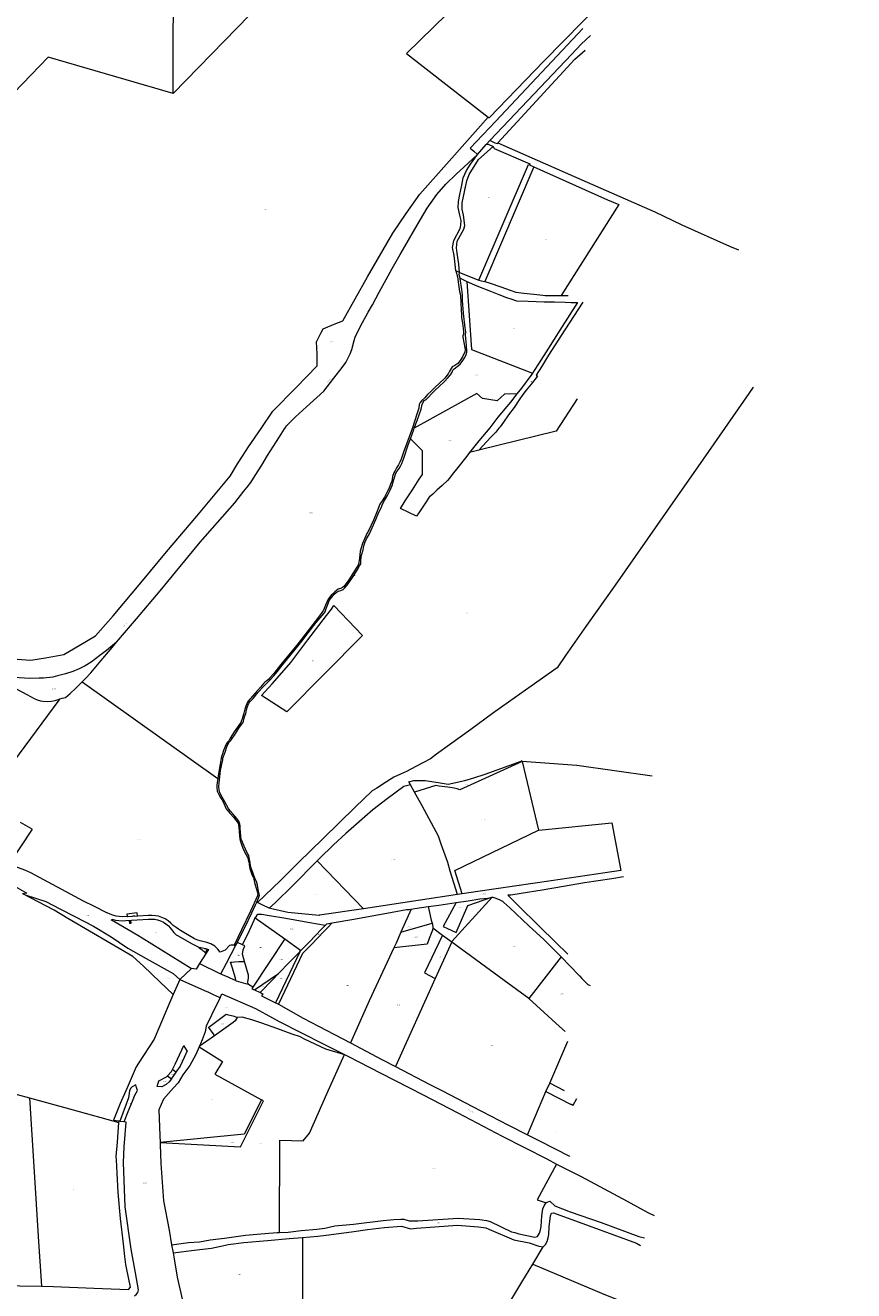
# Model space of a CAD drawing. Header units: metres. Extents: x 200548 to 205192, y 394703 to 399160.
# Tile 36 of 38: x 204157 to 205186, y 396091 to 397664. Entities that reach past the tile are written whole.
import ezdxf
from ezdxf.enums import TextEntityAlignment as Align
from ezdxf.lldxf.tags import DXFTag

# ---------------------------------------------------------------- set-up
doc = ezdxf.new("R2010")
doc.units = ezdxf.units.M
doc.layers.get('0').update_dxf_attribs({"lineweight": 25})
for name, color, linetype, lineweight in [('B-WE-KG-GRENS_PERCEEL-G', 150, 'KG-PERCEEL', 18), ('B-WE-KG-GRENS_PERCEEL-S', 150, 'Continuous', 25), ('B-WE-OG-BEBOUWING_STRAATNAAM-T18', 10, 'Continuous', 18)]:
    doc.layers.add(name, color=color, linetype=linetype, lineweight=lineweight)
doc.styles.add('NLCS-ISO', font='NLCS-ISO.ttf')
doc.styles.add('NLCS-ISO-M500-T18', font='NLCS-ISO.ttf', dxfattribs={"height": 0.9})
doc.styles.get("Standard").update_dxf_attribs({"font": 'NLCS-ISO.ttf'})
tags = doc.linetypes.add('KG-PERCEEL', pattern='A,5.5,-2,["P",Standard,S=1.8,R=0,X=-0.5,Y=-0.9],-2,5.5,-2,[5,NLCS.shx,S=0.75,R=0,X=0,Y=0],-2', length=19).pattern_tags.tags
tags[6] = DXFTag(74, 10)

# ---------------------------------------------------------------- blocks, each defined once
blk = doc.blocks.new('SKG-PERCEELNUMMER-SO')
at = {"style": 'NLCS-ISO', "oblique": 10, "flags": 1}
for tag, p in [('GEMEENTECODE', (0, 2.6)), ('PERCEELGROOTTE', (0, -2.4))]:
    blk.add_attdef(tag, text='', height=1.8, dxfattribs=at).set_placement(p, align=Align.MIDDLE_CENTER)
at = {"style": 'NLCS-ISO', "oblique": 10}
blk.add_attdef('SECTIE', text='', height=1.8, dxfattribs=at).set_placement((-0.5, 0), align=Align.MIDDLE_RIGHT)
blk.add_attdef('PERCEELNUMMER', text='', height=1.8, dxfattribs=at).set_placement((0.5, 0), align=Align.MIDDLE_LEFT)

msp = doc.modelspace()

# ---------------------------------------------------------------- linework, layer by layer
at = {"layer": 'B-WE-KG-GRENS_PERCEEL-G', "flags": 128}
for points in [[(204341.174, 397578.766), (204344.668, 399159.699)], [(205186.36, 398038.068), (204989.911, 398245.306), (204341.174, 397578.766)], [(205166.929, 397997.716), (205101.295, 398013.222), (205049.719, 398038.057), (204630.908, 397628.669), (204732.407, 397549.543)], [(204801.446, 397618.989), (204898.62, 397718.584)], [(204734.895, 397520.648), (204835.727, 397627.506), (204848.02, 397640.212), (204853.609, 397645.652), (204859.558, 397650.829)], [(204849.967, 397659.461), (204741.262, 397543.966)], [(204744.431, 397517.408), (204840.11, 397621.594), (204852.782, 397632.757)], [(204341.174, 397578.766), (204185.67, 397624.18), (204089.947, 397524.434)], [(204733.544, 397548.654), (204801.446, 397618.989)], [(204016.02, 396838.237), (204041.322, 396856.489), (204057.71, 396868.314), (204059.945, 396869.822), (204082.26, 396874.684), (204102.522, 396879.035), (204135.605, 396876.519), (204164.09, 396874.354), (204182.297, 396877.32), (204205.261, 396881.364), (204224.446, 396892.804), (204244.475, 396904.729), (204256.86, 396918.624), (204266.649, 396929.63), (204303.003, 396973.18), (204332.89, 397008.979), (204370.332, 397053.581), (204412.037, 397103.259), (204421.055, 397118.558), (204427.025, 397127.971), (204434.653, 397139.691), (204450.275, 397162.359), (204465.022, 397183.893), (204493.495, 397213.059), (204520.061, 397240.34), (204519.767, 397255.043), (204519.226, 397269.971), (204524.515, 397280.873), (204527.214, 397286.339), (204541.255, 397292.053), (204551.692, 397296.148), (204582.666, 397350.936), (204614, 397405.261), (204630.541, 397429.626), (204647.335, 397453.888), (204687.132, 397498.47), (204732.407, 397549.543)], [(204741.262, 397543.966), (204710.187, 397510.947)], [(204732.407, 397549.543), (204733.544, 397548.654)], [(204696.726, 397356.414), (204695.92, 397366.573), (204693.893, 397380.386), (204693.086, 397386.815), (204693.906, 397395.096), (204702.189, 397410.177), (204703.261, 397414.594), (204701.735, 397427.689), (204699.885, 397434.972), (204700.021, 397442.848), (204705.885, 397470.475), (204708.767, 397478.191), (204720.488, 397496.749), (204738.477, 397512.924)], [(204710.187, 397510.947), (204714.478, 397506.978)], [(204714.478, 397506.978), (204719.117, 397503.214)], [(204719.117, 397503.214), (204730.065, 397515.529)], [(204730.065, 397515.529), (204734.895, 397520.648)], [(204730.065, 397515.529), (204732.409, 397515.719), (204738.374, 397513.076), (204738.477, 397512.924)], [(204734.895, 397520.648), (204735.517, 397519.798), (204740.588, 397517.363), (204743.76, 397516.728), (204744.431, 397517.408)], [(204738.477, 397512.924), (204739.048, 397512.084), (204739.418, 397511.145), (204739.892, 397510.655), (204784.24, 397491.509), (204783.61, 397490.167)], [(204744.431, 397517.408), (204758.326, 397511.107), (204838.361, 397476.085), (204919.468, 397440.305), (204939.265, 397431.649), (204972.935, 397415.566), (205032.011, 397389.009), (205043.43, 397384.671)], [(204270.726, 396896.773), (204295.64, 396925.663), (204324.834, 396960.839), (204374.638, 397021.22), (204417.515, 397070.202), (204428.937, 397084.484), (204433.187, 397089.46), (204437.35, 397095.311), (204442.88, 397104.047), (204451.063, 397116.812), (204458.355, 397129.044), (204469.632, 397146.078), (204475.235, 397155.25), (204479.368, 397161.976), (204481.135, 397164.165), (204481.906, 397166.196), (204483.247, 397167.153), (204492.898, 397177.017), (204506.796, 397189.375), (204528.215, 397208.802), (204540.819, 397224.879), (204551.198, 397238.345), (204555.402, 397244.453), (204560.786, 397255.259), (204563.17, 397260.671), (204565.908, 397271.611), (204567.022, 397276.122), (204573.675, 397289.563), (204583.361, 397306.835), (204588.773, 397316.073), (204597.083, 397331.803), (204605.687, 397347.5), (204610.409, 397356.594), (204612.928, 397361.227), (204622.848, 397378.569), (204628.659, 397388.451), (204644.262, 397415.362), (204656.706, 397436.19), (204668.632, 397453.219), (204679.641, 397466.135), (204692.498, 397478.68), (204701.929, 397487.144), (204719.117, 397503.214)], [(204692.11, 397358.216), (204691.411, 397366.383), (204690.177, 397377.296), (204688.192, 397387.301), (204689.774, 397396.067), (204697.592, 397411.203), (204698.271, 397415.115), (204698.709, 397420.943), (204696.963, 397427.758), (204695.146, 397437.128), (204695.405, 397444.583), (204697.213, 397453.378), (204699.451, 397464.768), (204701.271, 397474.206), (204705.316, 397483.074), (204710.483, 397490.845), (204719.117, 397503.214)], [(204720.821, 397347.011), (204782.442, 397490.688), (204783.61, 397490.167)], [(204783.61, 397490.167), (204788.948, 397487.787)], [(204788.948, 397487.787), (204728.184, 397344.992)], [(204788.948, 397487.787), (204880.759, 397446.845), (204894.592, 397440.743)], [(204894.592, 397440.743), (204822.913, 397327.595)], [(204692.11, 397358.216), (204694.068, 397351.098), (204695.384, 397341.433), (204696.886, 397332.775), (204698.007, 397328.203), (204698.513, 397318.715), (204698.979, 397309.456), (204699.369, 397304.17), (204699.301, 397300.415), (204700.5, 397293.411), (204701.385, 397286.616), (204701.737, 397282.537), (204701.635, 397279.791), (204701.054, 397277.628), (204700.672, 397275.769), (204702.187, 397269.331), (204703.26, 397262.851), (204703.788, 397260.269), (204703.437, 397257.533), (204700.341, 397251.658), (204697.662, 397246.826), (204694.593, 397243.193), (204690.818, 397240.711), (204688.466, 397239.55), (204687.693, 397238.891), (204684.101, 397232.773), (204682.637, 397230.263), (204678.646, 397225.095), (204671.938, 397218.897), (204666.135, 397213.477), (204660.973, 397208.531), (204656.975, 397204.732), (204653.526, 397200.601), (204649.585, 397196.674), (204647.775, 397194.798), (204646.81, 397192.268), (204646.143, 397187.729), (204643.931, 397180.119), (204638.506, 397163.246), (204632.555, 397147.455), (204627.144, 397132.834), (204624.083, 397124.442), (204622.561, 397120.497), (204620.875, 397117.119), (204618.679, 397113.445), (204616.29, 397109.592), (204615.149, 397107.445), (204613.53, 397102.628), (204612.962, 397099.276), (204612.567, 397097.103)], [(204640.609, 397162.652), (204644.144, 397172.551), (204646.873, 397180.644), (204648.952, 397186.322), (204650.226, 397192.152), (204651.452, 397194.985), (204652.846, 397197.375), (204655.255, 397198.604), (204658.096, 397201.38), (204661.467, 397205.014), (204666.638, 397210.208), (204671.602, 397214.784), (204677.734, 397220.627), (204682.722, 397225.759), (204685.715, 397229.15), (204687.527, 397232.646), (204688.546, 397234.921), (204690.044, 397236.615), (204693.7, 397239.29), (204697.501, 397242.458), (204700.119, 397245.668), (204703.427, 397250.6), (204705.072, 397254.47), (204705.749, 397257.504), (204705.249, 397265.831), (204704.509, 397274.482), (204704.177, 397278.995), (204704.441, 397282.669), (204703.803, 397287.447), (204701.632, 397305.624), (204700.574, 397321.489), (204700.325, 397328.496), (204699.636, 397334.998), (204697.532, 397348.599), (204697.36, 397349.212)], [(204696.726, 397356.414), (204692.11, 397358.216)], [(204697.36, 397349.212), (204696.515, 397353.642), (204696.726, 397356.414)], [(204696.726, 397356.414), (204720.821, 397347.011)], [(204697.36, 397349.212), (204706.027, 397345.254)], [(204706.027, 397345.254), (204718.065, 397339.885), (204735.389, 397333.197), (204745.754, 397328.876), (204755.095, 397325.466), (204761.695, 397323.264), (204767.366, 397321.033), (204781.836, 397320.618), (204801.926, 397320.029), (204814.734, 397319.986), (204827.963, 397319.55), (204835.566, 397319.236), (204843.264, 397319.172)], [(204706.027, 397345.254), (204711.63, 397260.824), (204787.224, 397231.189)], [(204720.821, 397347.011), (204723.608, 397346.083), (204728.184, 397344.992)], [(204728.184, 397344.992), (204734.678, 397343.132), (204747.992, 397338.465), (204759.719, 397334.395), (204766.867, 397332.006), (204776.649, 397330.586), (204789.214, 397329.2), (204800.056, 397328.05), (204803.133, 397327.641), (204813.157, 397327.756), (204822.181, 397327.588), (204822.913, 397327.595)], [(204849.827, 397319.327), (204827.562, 397285.059), (204807.284, 397253.462), (204798.41, 397239.089), (204791.86, 397228.866), (204793.736, 397227.298), (204785.959, 397217.743), (204779.614, 397209.878), (204775.371, 397204.862), (204770.936, 397198.107), (204764.462, 397188.555), (204757.496, 397179.269), (204751.292, 397170.327), (204747.203, 397164.486), (204745.637, 397162.671), (204741.843, 397158.068), (204735.792, 397151.549), (204720.8, 397135.306)], [(204843.264, 397319.172), (204821.523, 397284.585), (204807.299, 397262.368), (204794.928, 397242.648), (204789.391, 397234.57), (204787.224, 397231.189)], [(204822.913, 397327.595), (204830.907, 397327.676), (204831.578, 397327.697)], [(204787.224, 397231.189), (204786.545, 397230.129), (204773.914, 397212.655), (204768.125, 397205.412)], [(205061.562, 397213.94), (205055.967, 397205.849), (204999.257, 397124.131), (204955.181, 397061.029), (204890.002, 396967.849), (204854.557, 396917.551), (204828.48, 396880.229), (204817.963, 396865.026), (204785.852, 396842.048), (204757.507, 396822.223), (204737.655, 396807.996), (204710.94, 396788.093), (204684.515, 396769.045), (204668.23, 396757.791), (204660.797, 396751.949), (204642.588, 396742.449), (204630.764, 396736.143), (204623.368, 396732.607), (204615.028, 396728.918), (204605.982, 396723.318), (204593.971, 396715.577), (204588.321, 396711.974), (204567.276, 396691.759), (204527.549, 396652.972), (204496.48, 396622.652), (204473.926, 396600.19), (204445.669, 396573.189)], [(204768.125, 397205.412), (204752.593, 397205.053), (204743.724, 397196.656), (204725.484, 397199.601), (204718.232, 397205.934), (204640.609, 397162.652)], [(204768.125, 397205.412), (204760.029, 397195.281), (204744.279, 397176.465), (204734.362, 397163.349), (204720.899, 397147.234), (204709.333, 397132.463)], [(204843.021, 397199.139), (204816.928, 397158.98), (204720.8, 397135.306)], [(204635.778, 397149.398), (204640.109, 397161.254), (204640.609, 397162.652)], [(204615.251, 397098.948), (204616.881, 397104.014), (204617.336, 397106.122), (204618.812, 397108.882), (204621.629, 397112.534), (204623.492, 397115.656), (204625.111, 397118.911), (204627.545, 397125.512), (204633.164, 397142.249), (204635.778, 397149.398)], [(204709.333, 397132.463), (204706.018, 397128.227), (204694.745, 397113.892), (204687.559, 397105.343), (204684.14, 397100.717), (204681.903, 397097.674), (204675.373, 397091.598), (204668.668, 397085.84), (204663.677, 397080.895), (204659.161, 397076.931), (204653.865, 397068.935), (204646.075, 397057.779), (204643.166, 397053.508), (204623.492, 397063.191), (204629.27, 397072.359), (204638.213, 397086.103), (204646.829, 397099.483), (204650.909, 397105.151), (204650.926, 397134.827), (204635.778, 397149.398)], [(204720.8, 397135.306), (204709.333, 397132.463)], [(204612.567, 397097.103), (204611.324, 397093.96), (204609.38, 397088.843), (204608.069, 397085.578), (204606.182, 397081.896), (204603.753, 397077.107), (204600.834, 397072.523), (204598.731, 397069.722), (204597.862, 397068.19), (204594.599, 397059.685), (204589.859, 397048.545), (204586.653, 397041.537), (204584.658, 397036.797), (204581.715, 397031.717), (204578.992, 397025.941), (204576.173, 397019.358), (204573.554, 397010.021), (204572.325, 397001.263), (204571.868, 396996.159), (204571.199, 396993.499), (204569.378, 396990.065), (204564.386, 396982.184), (204559.458, 396974.364), (204556.033, 396969.801), (204552.56, 396965.613), (204549.996, 396963.829), (204546.158, 396962.835), (204541.784, 396959.428), (204537.255, 396955.276), (204533.499, 396950.288), (204530.325, 396942.846), (204528.723, 396938.783), (204527.879, 396936.44), (204525.039, 396932.545), (204517.58, 396922.442), (204507.518, 396909.684), (204494.806, 396893.212), (204474.783, 396868.883), (204465.974, 396857.957), (204461.26, 396852.567), (204460.009, 396850.988), (204457.616, 396848.887), (204455.047, 396847.041), (204453.569, 396845.969), (204449.49, 396840.871), (204442.762, 396833.554), (204434.003, 396822.989), (204431.238, 396817.099), (204430.156, 396813.733), (204429.028, 396808.692)], [(204433.522, 396816.858), (204435.053, 396820.847), (204436.182, 396822.491), (204440.298, 396826.965), (204446.664, 396834.544), (204453.002, 396841.499), (204457.295, 396845.78), (204461.323, 396849.696), (204465.969, 396854.964), (204470.364, 396860.178), (204475.83, 396867.163), (204482.932, 396876.028), (204492.579, 396887.674), (204500.804, 396898.122), (204508.773, 396908.456), (204518.83, 396921.089), (204528.605, 396932.985), (204529.722, 396934.381), (204531.214, 396938.822), (204533.402, 396944.988), (204534.925, 396948.679), (204537.967, 396952.944), (204540.919, 396956.587), (204543.55, 396958.494), (204546.176, 396960.277), (204549.391, 396961.228), (204552.112, 396962.321), (204554.521, 396964.859), (204558.309, 396969.161), (204564.8, 396978.613), (204569.662, 396986.373), (204572.622, 396991.765), (204574.161, 396994.396), (204574.213, 396998.701), (204575.158, 397005.098), (204576.919, 397011.654), (204577.932, 397016.676), (204579.372, 397021.496), (204581.206, 397025.304), (204584.819, 397031.549), (204588.233, 397039.049), (204592.624, 397049.201), (204596.47, 397058.248), (204599.78, 397064.816), (204600.767, 397067.717), (204603.773, 397072.923), (204607.905, 397079.839), (204610.809, 397085.61), (204613.092, 397091.464), (204615.251, 397098.948)], [(204270.726, 396896.773), (204258.159, 396886.326), (204249.778, 396880.142), (204239.389, 396872.013), (204231.579, 396867.405), (204224.4, 396863.764), (204216.477, 396860.335), (204207.329, 396857.355), (204197.29, 396854.818), (204191.787, 396853.5), (204179.898, 396852.093), (204174.759, 396852.056), (204163.008, 396851.87), (204149.694, 396852.35), (204120.56, 396853.805), (204109.365, 396854.603), (204100.646, 396854.403), (204093.531, 396853.362), (204087.086, 396851.714), (204080.172, 396849.135), (204075.025, 396846.606), (204070.904, 396844.649), (204070.109, 396843.809)], [(204227.877, 396847.572), (204231.982, 396851.632), (204238.857, 396858.894), (204251.172, 396873.779), (204263.202, 396887.859), (204270.726, 396896.773)], [(204070.109, 396843.809), (204082.577, 396846.791), (204089.69, 396848.395), (204097.148, 396849.424), (204102.42, 396850.196), (204107.566, 396850.925), (204115.355, 396850.7), (204119.238, 396849.591), (204124.282, 396848.149), (204128.971, 396846.81), (204134.438, 396844.538), (204139.636, 396842.088), (204147.801, 396838.112), (204159.302, 396831.843), (204168.539, 396826.767), (204172.174, 396825.194)], [(204200.448, 396826.271), (204202.986, 396827.035), (204207.257, 396828.157), (204213.135, 396832.872), (204219.984, 396839.568), (204225.394, 396845.115), (204227.877, 396847.572)], [(204227.877, 396847.572), (204396.378, 396727.284)], [(204199.253, 396824.667), (204149.684, 396758.12), (204111.13, 396705.835)], [(204172.174, 396825.194), (204176.174, 396824.016), (204179.193, 396823.431), (204184.481, 396823), (204190.059, 396823.346)], [(204190.059, 396823.346), (204194.386, 396824.193), (204198.261, 396825.613), (204200.448, 396826.271)], [(204200.448, 396826.271), (204199.253, 396824.667)], [(204444.991, 396573.492), (204447.137, 396578.5), (204448.178, 396582.3), (204447.208, 396587.145), (204445.618, 396594.922), (204444.438, 396599.329), (204443.054, 396602.1), (204440.057, 396610.751), (204437.834, 396615.831), (204437.007, 396618.33), (204436.599, 396623.029), (204435.482, 396628.765), (204435.059, 396631.818), (204433.471, 396634.281), (204431.017, 396639.75), (204427.982, 396646.315), (204426.628, 396649.656), (204425.604, 396652.035), (204424.786, 396660.101), (204424.179, 396665.943), (204424.329, 396669.101), (204423.709, 396670.704), (204422.435, 396674.421), (204420.005, 396677.735), (204415.288, 396683.349), (204411.933, 396687.077), (204409.624, 396690.261), (204405.149, 396698.33), (204402.028, 396704.326), (204399.058, 396709.556), (204398.039, 396713.322), (204397.591, 396717.257), (204398.618, 396725.75), (204400.043, 396737.384), (204401.41, 396745.103), (204402.599, 396750.364), (204402.959, 396752.688), (204405.512, 396760.236), (204407.573, 396766.666), (204410.021, 396771.942), (204412.596, 396774.502), (204418.756, 396783.81), (204422.747, 396789.791), (204425.928, 396794.599), (204428.539, 396797.977), (204428.94, 396801.246), (204429.502, 396803.877), (204431.329, 396808.041), (204432.2, 396812.891), (204433.522, 396816.858)], [(204429.028, 396808.692), (204426.936, 396801.507), (204425.22, 396797.024), (204423.699, 396795.438), (204416.933, 396785.267), (204411.923, 396777.682), (204410.182, 396774.085), (204408.411, 396772.57), (204406.842, 396769.912), (204403.647, 396762.137), (204401.895, 396756.959), (204401.103, 396754.777), (204399.332, 396745.116), (204397.336, 396733.378), (204396.378, 396727.284)], [(204774.395, 396748.547), (204697.203, 396713.191), (204693.942, 396714.429), (204690.041, 396715.38), (204682.09, 396716.535), (204671.65, 396717.964), (204667.361, 396718.49), (204640.913, 396710.302)], [(204728.489, 396732.914), (204773.501, 396748.939)], [(204774.24, 396749.202), (204773.501, 396748.939)], [(204774.395, 396748.547), (204774.24, 396749.202)], [(204936.237, 396730.156), (204842.572, 396743.432), (204774.395, 396748.547)], [(204774.395, 396748.547), (204794.664, 396662.994)], [(204396.378, 396727.284), (204395.993, 396724.835), (204395.483, 396719.294), (204395.128, 396715.769), (204395.685, 396711.514), (204397.826, 396707.452), (204400.395, 396703.122), (204401.804, 396700.921), (204404.254, 396695.392), (204406.954, 396689.792), (204408.777, 396687.005), (204411.722, 396683.924), (204416.174, 396679.395), (204421.692, 396672.044), (204422.707, 396666.819), (204423.462, 396656.099), (204423.853, 396652.351), (204424.379, 396650.118), (204425.416, 396646.725), (204428.221, 396639.345), (204431.874, 396632.567), (204434.125, 396628.119), (204434.36, 396626.402), (204435.065, 396623.97), (204435.836, 396617.612), (204436.301, 396615.443), (204438.154, 396610.567), (204439.585, 396606.147), (204440.817, 396604.205), (204442.238, 396598.205), (204444.051, 396591.178), (204445.243, 396587.023), (204446.061, 396584.272), (204445.877, 396581.748), (204437.169, 396562.296), (204425.927, 396539.235), (204416.873, 396520.256), (204416.838, 396520.188)], [(204635.796, 396719.404), (204627.721, 396717.378), (204606.874, 396702.27), (204589.138, 396688.486), (204555.64, 396658.962), (204540.274, 396645.07), (204522.853, 396628.054), (204520.063, 396625.244)], [(204633.869, 396723.342), (204639.916, 396725.055), (204653.943, 396725.039), (204667.734, 396722.931), (204682.661, 396720.354), (204703.395, 396724.708), (204714.513, 396728.069)], [(204635.796, 396719.404), (204633.869, 396723.342)], [(204640.913, 396710.302), (204635.796, 396719.404)], [(204714.513, 396728.069), (204728.489, 396732.914)], [(204694.1, 396583.227), (204685.289, 396612.36), (204682.093, 396622.953), (204674.091, 396645.94), (204670.744, 396655.848), (204650.409, 396693.408), (204640.913, 396710.302)], [(204165.727, 396664.599), (204151.639, 396672.822)], [(204794.664, 396662.994), (204795.161, 396663.236), (204886.106, 396672.282), (204897.1, 396613.074)], [(204165.727, 396664.599), (204137.645, 396621.829)], [(204700.083, 396584.132), (204690.874, 396612.89), (204794.664, 396662.994)], [(204520.063, 396625.244), (204489.094, 396593.996), (204468.165, 396573.221), (204460.422, 396566.147)], [(204520.063, 396625.244), (204577.5, 396565.58)], [(204243.341, 396568.184), (204229.693, 396575), (204164.243, 396610.077), (204160.634, 396611.969), (204156.679, 396613.526), (204148.875, 396616.282), (204145.299, 396617.687), (204139.885, 396620.474), (204137.645, 396621.829)], [(204897.1, 396613.074), (204877.535, 396610.157), (204810.52, 396600.169), (204719.697, 396587.101), (204700.083, 396584.132)], [(204127.328, 396603.126), (204159.232, 396584.843), (204153.781, 396584.153)], [(204900.588, 396605.173), (204885.957, 396602.866), (204852.057, 396597.563), (204826.098, 396593.155), (204799.374, 396588.537), (204773.484, 396584.307), (204760.7, 396582.499), (204756.93, 396582.18), (204769.303, 396569.814), (204796.084, 396543.247), (204815.898, 396524.077), (204831.306, 396509.027)], [(204154.344, 396583.904), (204158.535, 396582.579), (204182.703, 396574.552), (204200.121, 396565.452), (204219.032, 396555.82), (204242.272, 396544.018), (204263.892, 396530.38), (204284.604, 396516.457), (204307.525, 396503.508), (204341.116, 396485.022), (204349.317, 396477.384)], [(204341.145, 396458.994), (204324.697, 396474.776), (204304.349, 396493.931), (204291.129, 396506.161), (204210.225, 396553.189), (204193.179, 396563.894), (204154.344, 396583.904)], [(204694.1, 396583.227), (204577.5, 396565.58)], [(204692.764, 396573.115), (204676.591, 396543.436), (204692.557, 396536.09), (204707.077, 396569.557), (204736.785, 396579.698)], [(204737.144, 396579.721), (204687.316, 396524.705), (204687.159, 396524.358)], [(204692.764, 396573.115), (204707.504, 396575.373), (204722.09, 396577.724), (204731.71, 396578.83), (204735.322, 396579.601), (204736.785, 396579.698)], [(204700.083, 396584.132), (204694.1, 396583.227)], [(204736.785, 396579.698), (204737.144, 396579.721)], [(204737.144, 396579.721), (204738.008, 396579.779), (204741.824, 396578.507), (204746.939, 396576.522), (204750.222, 396574.885), (204751.731, 396573.416), (204759.161, 396566.602), (204782.658, 396544.454), (204801.439, 396527.191), (204808.159, 396520.84), (204817.188, 396511.612), (204823.017, 396505.741)], [(204258.503, 396560.613), (204243.341, 396568.184)], [(204420.873, 396523.708), (204421.135, 396524.206), (204430.117, 396542.179), (204438.604, 396560.287), (204443.36, 396570.298), (204444.991, 396573.492)], [(204445.669, 396573.189), (204444.991, 396573.492)], [(204460.422, 396566.147), (204452.329, 396570.001), (204448.475, 396571.928), (204445.669, 396573.189)], [(204522.966, 396557.326), (204522.614, 396557.255), (204483.655, 396560.995), (204465.239, 396564.991), (204460.422, 396566.147)], [(204577.5, 396565.58), (204522.966, 396557.326)], [(204538.571, 396547.958), (204565.454, 396552.613), (204613.24, 396561.248), (204630.91, 396564.458), (204634.381, 396564.609), (204636.619, 396565.004)], [(204636.619, 396565.004), (204623.892, 396536.228)], [(204636.619, 396565.004), (204641.32, 396565.844), (204657.713, 396568.206)], [(204657.713, 396568.206), (204670.9, 396570.066), (204692.764, 396573.115)], [(204657.713, 396568.206), (204659.376, 396560.702), (204661.693, 396551.463), (204662.846, 396547.534)], [(204284.091, 396555.825), (204278.143, 396555.556), (204274.173, 396555.749), (204270.187, 396556.341), (204266.136, 396557.327), (204262.657, 396558.578), (204259.128, 396560.302), (204258.503, 396560.613)], [(204268.162, 396549.189), (204264.322, 396551.428), (204264.912, 396552.435), (204269.412, 396551.404), (204273.785, 396550.759), (204278.212, 396550.541), (204282.412, 396550.713), (204310.461, 396552.445), (204314.549, 396552.609), (204318.357, 396552.416), (204321.66, 396551.733), (204325.43, 396550.491), (204328.87, 396548.854), (204332.056, 396546.819), (204335.158, 396544.316), (204337.431, 396541.813), (204341.897, 396535.935), (204343.625, 396534.174), (204344.881, 396533.186)], [(204363.638, 396491.395), (204362.705, 396491.555), (204302.674, 396528.831), (204297.113, 396532.311), (204268.162, 396549.189)], [(204296.937, 396556.081), (204296.196, 396560.245), (204283.647, 396558.569), (204284.091, 396555.825)], [(204284.091, 396555.825), (204284.172, 396555.323)], [(204296.937, 396556.081), (204284.172, 396555.323)], [(204288.392, 396550.653), (204286.413, 396550.527)], [(204286.413, 396550.527), (204286.788, 396547.557)], [(204286.788, 396547.557), (204288.786, 396547.692)], [(204288.786, 396547.692), (204288.392, 396550.653)], [(204381.364, 396523.957), (204374.51, 396525.461), (204371.585, 396526.589), (204367.691, 396528.234), (204350.208, 396538.303), (204347.52, 396540.044), (204344.629, 396542.061), (204340.96, 396544.62), (204338.232, 396547.59), (204334.785, 396550.428), (204330.993, 396552.808), (204327.064, 396554.7), (204322.749, 396556.083), (204318.982, 396556.859), (204314.405, 396557.089), (204309.857, 396556.949), (204297.137, 396556.093), (204296.937, 396556.081)], [(204442.779, 396554.354), (204442.714, 396554.245), (204441.278, 396551.008), (204435.475, 396538.063), (204427.35, 396520.916), (204427.285, 396520.778)], [(204529.91, 396544.708), (204510.786, 396547.995), (204490.089, 396551.761), (204476.026, 396554.162), (204465.633, 396555.999), (204457.838, 396557.148), (204453.609, 396558.016), (204450.612, 396558.393), (204448.439, 396558.536), (204446.424, 396558.291), (204445.134, 396557.399), (204443.557, 396555.644), (204442.779, 396554.354)], [(204442.779, 396554.354), (204479.641, 396527.892)], [(204529.91, 396544.708), (204531.919, 396546.806), (204538.571, 396547.958)], [(204532.796, 396541.939), (204538.571, 396547.958)], [(204623.892, 396536.228), (204662.846, 396547.534)], [(204662.846, 396547.534), (204663.025, 396546.924), (204663.605, 396541.632)], [(204344.881, 396533.186), (204344.978, 396533.11), (204346.582, 396532.154), (204364.618, 396521.841)], [(204499.654, 396513.441), (204510.221, 396524.313), (204525.413, 396540.022), (204529.91, 396544.708)], [(204501.588, 396509.692), (204513.135, 396521.572), (204528.345, 396537.3), (204532.796, 396541.939)], [(204663.605, 396541.632), (204663.037, 396539.054), (204659.185, 396528.464), (204656.451, 396521.29), (204615.165, 396516.87)], [(204623.892, 396536.228), (204617.912, 396522.849), (204615.165, 396516.87)], [(204675.425, 396532.815), (204653.179, 396485.639), (204666.515, 396478.775)], [(204663.605, 396541.632), (204675.425, 396532.815)], [(204675.425, 396532.815), (204687.159, 396524.358)], [(204364.618, 396521.841), (204368.678, 396519.817), (204372.972, 396517.937), (204373.432, 396517.837)], [(204373.01, 396517.12), (204373.432, 396517.837)], [(204373.01, 396517.12), (204373.559, 396516.831)], [(204373.432, 396517.837), (204377.566, 396516.94)], [(204373.559, 396516.831), (204374.753, 396516.13), (204375.909, 396515.368), (204377.023, 396514.546), (204378.092, 396513.667)], [(204377.566, 396516.94), (204381.094, 396516.175), (204384.827, 396514.724), (204384.065, 396513.511)], [(204383.048, 396514.15), (204380.966, 396510.747)], [(204416.838, 396520.188), (204412.834, 396520.031), (204410.979, 396519.982), (204405.499, 396514.071), (204399.506, 396511.429), (204396.719, 396515.288), (204392.871, 396519.004), (204387.971, 396521.987), (204382.844, 396523.632), (204381.364, 396523.957)], [(204384.065, 396513.511), (204383.048, 396514.15)], [(204400.083, 396484.476), (204407.365, 396497.918), (204419.076, 396520.276)], [(204416.838, 396520.188), (204419.076, 396520.276)], [(204419.076, 396520.276), (204420.873, 396523.708)], [(204427.285, 396520.778), (204420.873, 396523.708)], [(204429.7, 396500.062), (204427.256, 396509.121), (204428.137, 396514.54), (204429.93, 396519.57), (204427.285, 396520.778)], [(204479.641, 396527.892), (204439.92, 396467.819)], [(204479.641, 396527.892), (204499.117, 396513.83), (204499.654, 396513.441)], [(204615.165, 396516.87), (204584.611, 396450.938), (204561.323, 396398.951)], [(204687.159, 396524.358), (204666.515, 396478.775)], [(204687.159, 396524.358), (204752.091, 396476.538), (204782.787, 396454.184), (204782.914, 396454.07)], [(204381.949, 396510.145), (204373.852, 396497.263)], [(204378.092, 396513.667), (204379.109, 396512.734), (204380.076, 396511.751)], [(204380.076, 396511.751), (204380.966, 396510.747)], [(204380.966, 396510.747), (204381.949, 396510.145)], [(204384.065, 396513.511), (204381.949, 396510.145)], [(204414.283, 396492.945), (204412.312, 396499.225), (204413.785, 396499.298), (204417.307, 396499.468)], [(204417.307, 396499.468), (204422.798, 396499.735), (204425.296, 396499.844), (204429.7, 396500.062)], [(204434.696, 396471.248), (204434.257, 396472.352), (204433.96, 396474.783), (204434.717, 396479.195), (204434.814, 396480.963), (204434.458, 396482.888), (204429.7, 396500.062)], [(204498.264, 396512.015), (204468.21, 396448.707)], [(204501.588, 396509.692), (204471.823, 396446.991)], [(204471.967, 396484.807), (204485.48, 396498.948), (204498.264, 396512.015)], [(204498.264, 396512.015), (204499.224, 396512.998), (204499.654, 396513.441)], [(204823.017, 396505.741), (204782.914, 396454.07)], [(204823.017, 396505.741), (204833.753, 396494.504), (204845.896, 396481.912), (204848.689, 396478.627), (204856.195, 396471.41), (204859.075, 396470.269)], [(204349.317, 396477.384), (204363.638, 396491.395)], [(204373.852, 396497.263), (204369.53, 396490.386), (204363.638, 396491.395)], [(204373.852, 396497.263), (204398.845, 396485.096)], [(204398.845, 396485.096), (204400.083, 396484.476)], [(204400.083, 396484.476), (204401.859, 396483.696), (204409.065, 396480.915)], [(204418.779, 396476.126), (204418.542, 396479.376), (204414.283, 396492.945)], [(204441.993, 396464.589), (204471.967, 396484.807)], [(204448.996, 396461.253), (204465.011, 396477.452), (204470.792, 396483.583), (204471.967, 396484.807)], [(204349.317, 396477.384), (204341.145, 396458.994)], [(204349.317, 396477.384), (204380.159, 396463.948), (204385.015, 396461.679)], [(204409.065, 396480.915), (204411.442, 396479.789), (204418.779, 396476.126)], [(204419.829, 396475.602), (204419.774, 396475.618), (204418.795, 396475.913), (204418.779, 396476.126)], [(204434.696, 396471.248), (204431.319, 396472.229), (204428.448, 396473.084), (204419.829, 396475.602)], [(204439.92, 396467.819), (204434.696, 396471.248)], [(204439.92, 396467.819), (204438.805, 396466.132)], [(204666.515, 396478.775), (204617.368, 396369.289)], [(204341.145, 396458.994), (204336.93, 396449.507), (204317.326, 396403.392), (204298.105, 396373.516), (204294.952, 396369.107), (204283.78, 396343.004), (204275.438, 396323.436), (204267.03, 396302.795), (204273.391, 396301.817)], [(204399.31, 396454.963), (204395.714, 396447.715), (204381.983, 396419.465), (204380.648, 396412.386), (204376.949, 396402.386), (204374.923, 396397.624), (204373.534, 396394.268)], [(204385.015, 396461.679), (204390.734, 396459.009)], [(204390.734, 396459.009), (204398.089, 396455.574), (204399.31, 396454.963)], [(204399.31, 396454.963), (204401.704, 396459.788), (204443.277, 396441.322), (204464.252, 396429.697), (204472.864, 396425.403), (204528.411, 396397.316), (204553.903, 396384.446)], [(204438.805, 396466.132), (204441.993, 396464.589)], [(204441.993, 396464.589), (204448.996, 396461.253)], [(204448.996, 396461.253), (204452.534, 396459.59), (204450.91, 396457.364), (204468.21, 396448.707)], [(204782.914, 396454.07), (204820.91, 396419.336), (204828.072, 396412.72)], [(204468.21, 396448.707), (204468.51, 396448.546), (204471.715, 396446.763)], [(204471.823, 396446.991), (204471.715, 396446.763)], [(204471.715, 396446.763), (204502.407, 396429.688), (204521.672, 396419.623), (204561.323, 396398.951)], [(204392.563, 396407.703), (204390.598, 396410.591), (204385.523, 396418.042), (204385.259, 396418.507), (204406.9, 396434.599), (204408.266, 396434.235), (204416.982, 396431.837), (204420.671, 396430.418)], [(204420.671, 396430.418), (204418.233, 396426.075), (204415.556, 396423.955), (204392.563, 396407.703)], [(204499.137, 396406.142), (204489.068, 396409.688), (204469.7, 396416.506), (204451.001, 396423.09), (204438.782, 396427.391), (204426.885, 396430.827), (204420.671, 396430.418)], [(204392.563, 396407.703), (204373.534, 396394.268)], [(204499.137, 396406.142), (204503.838, 396403.957), (204530.289, 396391.367), (204553.903, 396384.446)], [(204373.43, 396394.016), (204369.376, 396384.219), (204361.847, 396370.816), (204352.899, 396358.905), (204347.135, 396348.919), (204341.668, 396342.977), (204328.941, 396328.771), (204323.34, 396315.569), (204324.585, 396283.439), (204324.825, 396274.939)], [(204340.199, 396365.629), (204343.593, 396372.204), (204351.853, 396390.286), (204354.223, 396395.336)], [(204358.544, 396388.897), (204354.616, 396380.741), (204349.571, 396369.888), (204344.348, 396362.394)], [(204358.544, 396388.897), (204354.223, 396395.336)], [(204373.534, 396394.268), (204373.43, 396394.016)], [(204373.43, 396394.016), (204402.554, 396375.706), (204392.664, 396359.797), (204450.599, 396328.135)], [(204561.323, 396398.951), (204600.451, 396378.072), (204617.368, 396369.289)], [(204808.751, 396348.835), (204831.298, 396400.995)], [(204473.163, 396163.008), (204473.721, 396277.891), (204502.67, 396277.181), (204510.27, 396286.617), (204532.034, 396335.376), (204553.903, 396384.446)], [(204553.903, 396384.446), (204558.008, 396382.374), (204599.043, 396361.198), (204651.519, 396334.058), (204694.689, 396311.783), (204749.89, 396282.974), (204805.072, 396254.51), (204817.337, 396248.198)], [(204338.962, 396354.031), (204336.235, 396350.422), (204332.178, 396346.968), (204327.143, 396344.112), (204321.02, 396344.752), (204323.344, 396351.609), (204332.962, 396356.665), (204334.005, 396357.787)], [(204334.005, 396357.787), (204338.842, 396362.997), (204340.199, 396365.629)], [(204334.005, 396357.787), (204338.962, 396354.031)], [(204344.348, 396362.394), (204343.473, 396361.137), (204339.16, 396354.294), (204338.962, 396354.031)], [(204344.348, 396362.394), (204340.199, 396365.629)], [(204617.368, 396369.289), (204659.882, 396347.015), (204675.481, 396339.083), (204712.956, 396319.644), (204757.79, 396296.394), (204781.006, 396284.653)], [(204288.141, 396342.104), (204286.911, 396338.96)], [(204290.258, 396344.162), (204288.141, 396342.104)], [(204294.682, 396346.729), (204290.258, 396344.162)], [(204295.638, 396343.201), (204294.682, 396346.729)], [(204296.648, 396339.47), (204295.638, 396343.201)], [(204804.181, 396338.264), (204808.751, 396348.835)], [(204827.051, 396339.193), (204808.751, 396348.835)], [(204132.976, 396338.775), (204147.323, 396334.768), (204162.732, 396330.533)], [(204162.732, 396330.533), (204216.792, 396315.678), (204273.477, 396299.972)], [(204162.732, 396330.533), (204168.437, 396238.614), (204173.444, 396158.298), (204177.319, 396096.237)], [(204285.497, 396330.528), (204275.487, 396303.632)], [(204284.473, 396311.216), (204291.386, 396328.468)], [(204286.911, 396338.96), (204285.497, 396330.528)], [(204291.386, 396328.468), (204293.457, 396333.636)], [(204293.457, 396333.636), (204296.648, 396339.47)], [(204450.599, 396328.135), (204429.081, 396285.126), (204324.825, 396274.939)], [(204324.828, 396274.821), (204424.635, 396269.572), (204453.222, 396326.701)], [(204453.222, 396326.701), (204450.599, 396328.135)], [(204781.006, 396284.653), (204804.181, 396338.264)], [(204804.181, 396338.264), (204835.575, 396322.148), (204835.697, 396322.39), (204838.118, 396321.146), (204842.578, 396329.836)], [(204281.495, 396303.787), (204284.473, 396311.216)], [(204177.319, 396096.237), (204192.57, 396095.81), (204242.55, 396093.943), (204285.768, 396092.386), (204288.028, 396095.143), (204283.036, 396119.126), (204282.356, 396123.475), (204281.011, 396133.341), (204279.203, 396148.882), (204275.829, 396180.277), (204272.882, 396212.751), (204271.391, 396236.953), (204270.612, 396253.335), (204270.451, 396257.598), (204271.77, 396275.5), (204273.477, 396299.972)], [(204273.391, 396301.817), (204273.916, 396301.736)], [(204273.477, 396299.972), (204273.916, 396301.736)], [(204273.916, 396301.736), (204274.753, 396301.607)], [(204275.487, 396303.632), (204274.753, 396301.607)], [(204274.753, 396301.607), (204279.615, 396300.859)], [(204293.188, 396084.457), (204295.38, 396086.268), (204297.109, 396088.572), (204298.193, 396091.973), (204294.274, 396112.852), (204288.756, 396142.32), (204281.516, 396195.171), (204279.538, 396250.246), (204280.27, 396269.754), (204282.492, 396300.415), (204280.035, 396300.794)], [(204280.035, 396300.794), (204279.615, 396300.859)], [(204280.035, 396300.794), (204281.495, 396303.787)], [(204781.006, 396284.653), (204796.103, 396277.018), (204833.326, 396257.899)], [(204324.825, 396274.939), (204324.828, 396274.821)], [(204324.828, 396274.821), (204324.897, 396272.392)], [(204324.897, 396272.392), (204325.566, 396248.835), (204328.916, 396202.622), (204336.029, 396165.864), (204339.198, 396147.706)], [(204817.337, 396248.198), (204793.288, 396203.575), (204804.235, 396199.913)], [(204817.337, 396248.198), (204847.68, 396232.586), (204905.03, 396201.908), (204930.715, 396188.113), (204938.374, 396184.178)], [(204473.163, 396163.008), (204483.729, 396163.498), (204500.167, 396165.471), (204519.706, 396167.364), (204529.405, 396168.341), (204542.038, 396171.345), (204565.267, 396173.52), (204601.83, 396178.134), (204610.491, 396178.991), (204615.062, 396179.404), (204623.781, 396179.742), (204627.466, 396179.477), (204634.168, 396177.738), (204644.875, 396177.691), (204695.043, 396180.893), (204721.859, 396179.11), (204730.211, 396177.896), (204734.921, 396176.656), (204761.203, 396164.038), (204765.538, 396162.954), (204770.256, 396161.6), (204790.373, 396157.319), (204793.498, 396158.223), (204796.209, 396162.104), (204797.433, 396166.379), (204798.231, 396170.558), (204798.865, 396183.88), (204800.05, 396192.299), (204802.211, 396196.846), (204804.235, 396199.913)], [(204804.235, 396199.913), (204804.433, 396200.214), (204808.937, 396201.92), (204815.193, 396196.186), (204834.271, 396188.873), (204872.706, 396175.449), (204919.66, 396158.162), (204926.738, 396156.393)], [(204800.774, 396145.237), (204800.812, 396145.23), (204803.691, 396148.324), (204805.504, 396152.028), (204806.706, 396156.644), (204807.559, 396160.691), (204808.201, 396170.324), (204809.826, 396183.785), (204811.106, 396187.269), (204813.331, 396187.721), (204857.624, 396171.314), (204916.796, 396149.669), (204921.711, 396147.102)], [(204501.796, 396157.058), (204520.938, 396158.545), (204531.313, 396159.955), (204562.606, 396164.062), (204582.657, 396166.79), (204603.579, 396169.1), (204624.774, 396171.133), (204636.03, 396167.777), (204643.347, 396168.314), (204665.932, 396169.991), (204693.904, 396172.181), (204720.281, 396170.139), (204729.243, 396168.672), (204732.989, 396167.227), (204764.36, 396154.148), (204783.196, 396150.233), (204795.418, 396146.149), (204800.774, 396145.237)], [(204339.198, 396147.706), (204360.267, 396150.844), (204373.946, 396151.328), (204387.146, 396154.1), (204404.851, 396155.937), (204430.83, 396159.948), (204454.987, 396161.961), (204470.27, 396162.874), (204473.163, 396163.008)], [(204340.947, 396137.695), (204367.309, 396141.315), (204388.525, 396143.785), (204405.924, 396147.4), (204409.46, 396147.967), (204428.67, 396150.773), (204458.21, 396153.302), (204485.021, 396155.753), (204501.796, 396157.058)], [(204501.796, 396157.058), (204501.897, 396093.219), (204501.814, 396075.318)], [(204339.198, 396147.706), (204340.947, 396137.695)], [(204340.947, 396137.695), (204342.247, 396130.254), (204346.178, 396107.541), (204352.658, 396078.387)], [(204787.7, 396123.672), (204800.774, 396145.237)], [(204765.696, 396044.356), (204744.901, 396052.659), (204774.057, 396101.17), (204787.7, 396123.672)], [(204787.7, 396123.672), (204873.254, 396087.827), (204907.273, 396073.884)], [(204081.701, 396099.233), (204109.619, 396098.255), (204150.484, 396096.99), (204177.319, 396096.237)]]:
    msp.add_lwpolyline(points, dxfattribs=at)
msp.add_lwpolyline([(204540.696, 396942.243), (204576.399, 396905.18), (204482.281, 396810.301), (204450.849, 396830.596), (204463.918, 396844.93), (204475.912, 396858.927), (204487.356, 396871.76), (204508.474, 396899.92), (204521.913, 396917.428), (204531.411, 396930.144), (204537.713, 396937.915)], close=True, dxfattribs=at)

# ---------------------------------------------------------------- block references
at = {"layer": 'B-WE-KG-GRENS_PERCEEL-S', "xscale": 0.5, "yscale": 0.5, "zscale": 0.5}
for p, values in [((204789.262, 397587.188), {'PERCEELNUMMER': '38', 'SECTIE': 'N'}), ((204701.766, 397462.169), {'PERCEELNUMMER': '39', 'SECTIE': 'N'}), ((204733.22, 397449.41), {'PERCEELNUMMER': '49', 'SECTIE': 'N'}), ((204454.13, 397434.946), {'PERCEELNUMMER': '5859', 'SECTIE': 'F'}), ((204755.164, 397418.213), {'PERCEELNUMMER': '1839', 'SECTIE': 'G'}), ((204802.999, 397397.169), {'PERCEELNUMMER': '1838', 'SECTIE': 'G'}), ((204792.145, 397324.325), {'PERCEELNUMMER': '1841', 'SECTIE': 'G'}), ((204763.118, 397285.974), {'PERCEELNUMMER': '1842', 'SECTIE': 'G'}), ((204537.202, 397269.792), {'PERCEELNUMMER': '5858', 'SECTIE': 'F'}), ((204716.575, 397228.97), {'PERCEELNUMMER': '1845', 'SECTIE': 'G'}), ((204784.756, 397221.116), {'PERCEELNUMMER': '1843', 'SECTIE': 'G'}), ((204684.059, 397147.551), {'PERCEELNUMMER': '1846', 'SECTIE': 'G'}), ((204511.352, 397057.603), {'PERCEELNUMMER': '2786', 'SECTIE': 'G'}), ((204564.429, 396979.728), {'PERCEELNUMMER': '3253', 'SECTIE': 'G'}), ((204705.315, 396933.071), {'PERCEELNUMMER': '1847', 'SECTIE': 'G'}), ((204513.077, 396873.416), {'PERCEELNUMMER': '1848', 'SECTIE': 'G'}), ((204191.942, 396838.821), {'PERCEELNUMMER': '2275', 'SECTIE': 'G'}), ((204703.24, 396720.138), {'PERCEELNUMMER': '3288', 'SECTIE': 'G'}), ((204725.382, 396676.221), {'PERCEELNUMMER': '1856', 'SECTIE': 'G'}), ((204297.681, 396651.657), {'PERCEELNUMMER': '3252', 'SECTIE': 'G'}), ((204613.626, 396626.512), {'PERCEELNUMMER': '2106', 'SECTIE': 'G'}), ((204517.179, 396582.975), {'PERCEELNUMMER': '2107', 'SECTIE': 'G'}), ((204697.114, 396567.107), {'PERCEELNUMMER': '2459', 'SECTIE': 'G'}), ((204233.282, 396556.92), {'PERCEELNUMMER': '2248', 'SECTIE': 'S'}), ((204287.771, 396548.515), {'PERCEELNUMMER': '2251', 'SECTIE': 'S'}), ((204290.45, 396557.147), {'PERCEELNUMMER': '2249', 'SECTIE': 'S'}), ((204317.914, 396535.749), {'PERCEELNUMMER': '2429', 'SECTIE': 'S'}), ((204487.528, 396540.143), {'PERCEELNUMMER': '3022', 'SECTIE': 'G'}), ((204521.965, 396533.464), {'PERCEELNUMMER': '3266', 'SECTIE': 'G'}), ((204632.857, 396542.769), {'PERCEELNUMMER': '2496', 'SECTIE': 'G'}), ((204641.995, 396530.158), {'PERCEELNUMMER': '2718', 'SECTIE': 'G'}), ((204685.348, 396532.597), {'PERCEELNUMMER': '2998', 'SECTIE': 'G'}), ((204380.014, 396514.471), {'PERCEELNUMMER': '2430', 'SECTIE': 'S'}), ((204448.48, 396517.305), {'PERCEELNUMMER': '3249', 'SECTIE': 'G'}), ((204762.831, 396518.647), {'PERCEELNUMMER': '2997', 'SECTIE': 'G'}), ((204382.571, 396512.137), {'PERCEELNUMMER': '2332', 'SECTIE': 'S'}), ((204421.126, 396507.763), {'PERCEELNUMMER': '3248', 'SECTIE': 'G'}), ((204474.336, 396502.185), {'PERCEELNUMMER': '3110', 'SECTIE': 'G'}), ((204670.484, 396505.631), {'PERCEELNUMMER': '2970', 'SECTIE': 'G'}), ((204424.943, 396486.135), {'PERCEELNUMMER': '3247', 'SECTIE': 'G'}), ((204333.263, 396478.599), {'PERCEELNUMMER': '2200', 'SECTIE': 'S'}), ((204451.831, 396468.057), {'PERCEELNUMMER': '3106', 'SECTIE': 'G'}), ((204474.771, 396479.156), {'PERCEELNUMMER': '2117', 'SECTIE': 'G'}), ((204556.53, 396470.095), {'PERCEELNUMMER': '3267', 'SECTIE': 'G'}), ((204823.348, 396459.705), {'PERCEELNUMMER': '3317', 'SECTIE': 'G'}), ((204407.204, 396443.028), {'PERCEELNUMMER': '2194', 'SECTIE': 'S'}), ((204620.441, 396445.671), {'PERCEELNUMMER': '2971', 'SECTIE': 'G'}), ((204401.898, 396422.334), {'PERCEELNUMMER': '2193', 'SECTIE': 'S'}), ((204735.45, 396395.557), {'PERCEELNUMMER': '3273', 'SECTIE': 'G'}), ((204349.405, 396376.623), {'PERCEELNUMMER': '2196', 'SECTIE': 'S'}), ((204339.337, 396359.827), {'PERCEELNUMMER': '1895', 'SECTIE': 'S'}), ((204330.019, 396350.812), {'PERCEELNUMMER': '1896', 'SECTIE': 'S'}), ((204386.732, 396327.904), {'PERCEELNUMMER': '2448', 'SECTIE': 'S'}), ((204286.41, 396323.424), {'PERCEELNUMMER': '1898', 'SECTIE': 'S'}), ((204814.927, 396287.534), {'PERCEELNUMMER': '3230', 'SECTIE': 'G'}), ((204413.553, 396275.314), {'PERCEELNUMMER': '2451', 'SECTIE': 'S'}), ((204449.517, 396273.396), {'PERCEELNUMMER': '2450', 'SECTIE': 'S'}), ((204664.275, 396242.259), {'PERCEELNUMMER': '634', 'SECTIE': 'S'}), ((204215.789, 396216.4), {'PERCEELNUMMER': '526', 'SECTIE': 'S'}), ((204304.797, 396224.419), {'PERCEELNUMMER': '2195', 'SECTIE': 'S'}), ((204669.35, 396175.108), {'PERCEELNUMMER': '585', 'SECTIE': 'S'}), ((204422.275, 396110.832), {'PERCEELNUMMER': '605', 'SECTIE': 'S'})]:
    msp.add_blockref('SKG-PERCEELNUMMER-SO', p, dxfattribs=at).add_auto_attribs(values)

# ---------------------------------------------------------------- texts
at = {"layer": 'B-WE-OG-BEBOUWING_STRAATNAAM-T18', "style": 'NLCS-ISO-M500-T18'}
for s, rotation, p in [('Wezerweg', 55.5, (204534.092, 397221.813)), ('Wezerweg', 49.7, (204281.723, 396918.401)), ('Knikkerdorpweg', 8.8, (204724.953, 396583.471)), ('Knikkerdorp', 332.7, (204710.958, 396313.741))]:
    msp.add_text(s, height=0.9, rotation=rotation, dxfattribs=at).set_placement(p, align=Align.MIDDLE)

doc.saveas('drawing.dxf')
